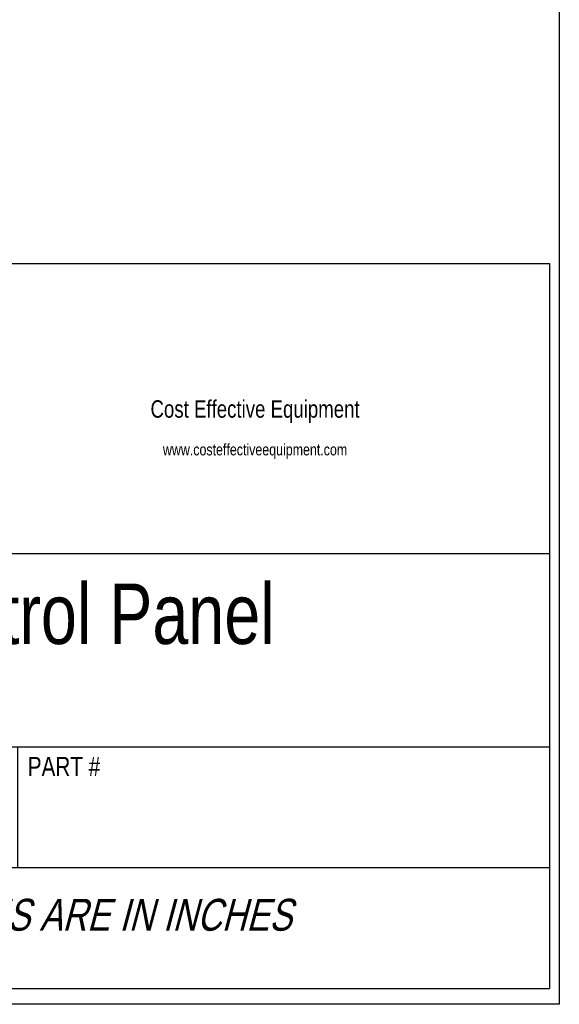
# Model space of a CAD drawing. Header units: inches. Extents: x 0 to 16, y 0 to 10.
# Tile 42 of 44: x 14.6 to 16, y 0 to 2.5. Entities that reach past the tile are written whole.
import ezdxf

# ---------------------------------------------------------------- set-up
doc = ezdxf.new("R2010")
doc.units = ezdxf.units.IN
doc.header["$LTSCALE"] = 0.935
doc.header["$MEASUREMENT"] = 0
doc.layers.get('0').update_dxf_attribs({"linetype": 'CONTINUOUS'})
doc.styles.get("Standard").update_dxf_attribs({"font": 'txt', "width": 0.8})
doc.styles.add('TEXTSTYLE_2', font='txt', dxfattribs={"width": 0.8})

# ---------------------------------------------------------------- blocks, each defined once
blk = doc.blocks.new('*T18')
at = {"color": 2, "linetype": 'Continuous'}
for p, q in [((0, 0), (2.75, 0)), ((0, 0), (0, -1.875)), ((2.75, 0), (2.75, -1.875)), ((0, -0.75), (2.75, -0.75)), ((0, -1.25), (2.75, -1.25)), ((1.375, -1.25), (1.375, -1.5625)), ((0, -1.5625), (2.75, -1.5625)), ((0, -1.875), (2.75, -1.875))]:
    blk.add_line(p, q, dxfattribs=at)
at = {"color": 2, "linetype": 'Continuous', "attachment_point": 2, "line_spacing_factor": 0.9}
for s, insert, char_height, width in [('A-F Control Panel\\P ', (1.375, -0.8281), 0.15625, 4.25), ('A', (0.6875, -1.3281), 0.1562, 0.25), ('\\Q15.0;ALL DIMENSIONS ARE IN INCHES', (1.375, -1.6435), 0.0825, 3.696)]:
    blk.add_mtext(s, dxfattribs=dict(at, insert=insert, char_height=char_height, width=width))

msp = doc.modelspace()

# ---------------------------------------------------------------- linework, layer by layer
at = {"color": 7, "linetype": 'Continuous'}
for p, q in [((16, 10), (16, 0)), ((16, 0), (0, 0))]:
    msp.add_line(p, q, dxfattribs=at)

# ---------------------------------------------------------------- block references
msp.add_blockref('*T18', (13.225, 1.9163))

# ---------------------------------------------------------------- texts
at = {"color": 2, "linetype": 'Continuous', "insert": (15.2137, 1.5623), "char_height": 0.045, "width": 1.651154, "attachment_point": 2, "line_spacing_factor": 0.9, "style": 'TEXTSTYLE_2'}
msp.add_mtext('Cost Effective Equipment\\P\\H0.03; \\Pwww.costeffectiveequipment.com', dxfattribs=at)
at = {"color": 2, "linetype": 'Continuous', "insert": (14.6263, 0.6401), "char_height": 0.05, "width": 0.24, "attachment_point": 1, "line_spacing_factor": 0.9}
msp.add_mtext('PART #', dxfattribs=at)

doc.saveas('drawing.dxf')
